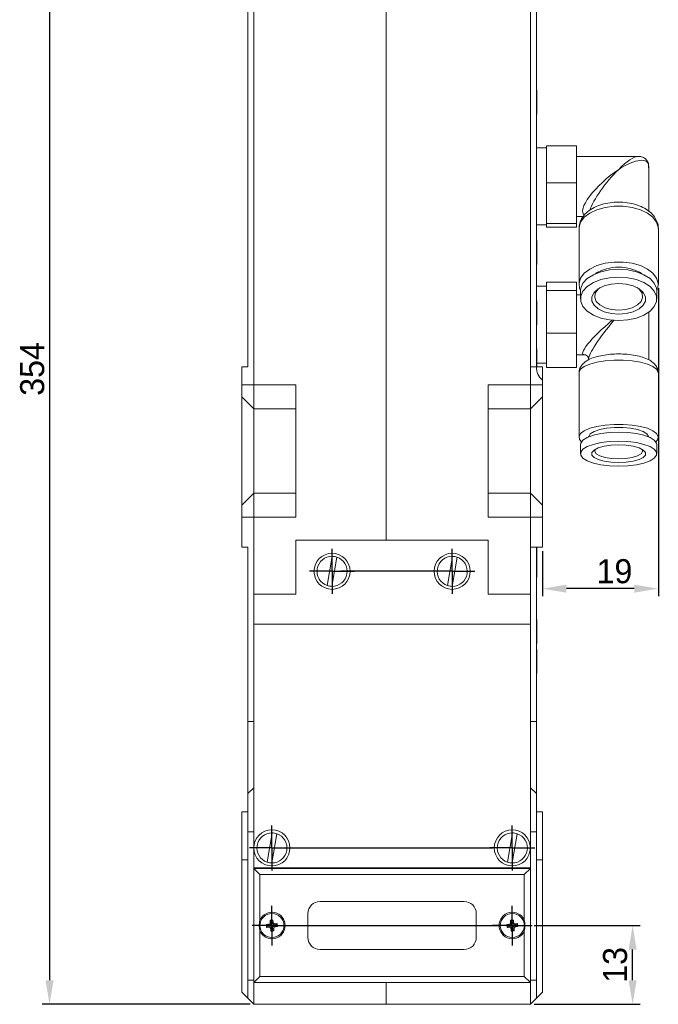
# Model space of a CAD drawing. Header units: millimetres. Extents: x 88 to 476, y -39 to 361.
# Tile 2 of 3: x 369 to 476, y -18 to 146. Entities that reach past the tile are written whole.
import ezdxf

# ---------------------------------------------------------------- set-up
doc = ezdxf.new("R2010")
doc.units = ezdxf.units.MM
doc.header["$PDSIZE"] = -1
doc.layers.add('FORMAT', color=7, linetype='Continuous')
doc.dimstyles.new('ISO-25', dxfattribs={"dimtxt": 4, "dimasz": 4, "dimexe": 1.25, "dimexo": 0.625, "dimgap": 0.9, "dimtad": 1, "dimdec": 0, "dimtxsty": 'Standard', "dimcen": 2.5, "dimclrd": 1, "dimclre": 1, "dimclrt": 1, "dimadec": 0, "dimazin": 0, "dimtfac": 1, "dimtdec": 0, "dimtmove": 0, "dimatfit": 3, "dimfxl": 0, "dimarcsym": 0})

# ---------------------------------------------------------------- blocks, each defined once
blk = doc.blocks.new('_D_1')
at = {"color": 1, "lineweight": -2, "transparency": 16777216}
for p, q in [((407.76, 336.3), (373.14, 336.3)), ((374.39, 332.3), (374.39, -13.7)), ((407.76, -17.7), (373.14, -17.7))]:
    blk.add_line(p, q, dxfattribs=at)
at = {"color": 1, "transparency": 16777216}
for points in [[(373.72, 332.3), (375.05, 332.3), (374.39, 336.3)], [(373.72, -13.7), (375.05, -13.7), (374.39, -17.7)]]:
    blk.add_solid(points, dxfattribs=at)
at = {"layer": 'Defpoints', "color": 0, "transparency": 16777216}
for p in [(408.39, 336.3), (374.39, -17.7), (408.39, -17.7)]:
    blk.add_point(p, dxfattribs=at)
at = {"color": 1, "transparency": 16777216, "insert": (369.49, 87.95), "char_height": 4, "attachment_point": 2, "rotation": 90}
blk.add_mtext('354', dxfattribs=at)
blk = doc.blocks.new('_D_2')
at = {"color": 1, "lineweight": -2, "transparency": 16777216}
for p, q in [((475.69, 101.37), (475.69, 50.17)), ((456.39, 57.67), (456.39, 50.17)), ((471.69, 51.42), (460.39, 51.42))]:
    blk.add_line(p, q, dxfattribs=at)
at = {"color": 1, "transparency": 16777216}
for points in [[(460.39, 52.08), (460.39, 50.75), (456.39, 51.42)], [(471.69, 52.08), (471.69, 50.75), (475.69, 51.42)]]:
    blk.add_solid(points, dxfattribs=at)
at = {"layer": 'Defpoints', "color": 0, "transparency": 16777216}
for p in [(475.69, 102), (456.39, 58.3), (456.39, 51.42)]:
    blk.add_point(p, dxfattribs=at)
at = {"color": 1, "transparency": 16777216, "insert": (468.39, 56.32), "char_height": 4, "attachment_point": 2}
blk.add_mtext('19', dxfattribs=at)
blk = doc.blocks.new('SW_CENTERMARKSYMBOL_0')
at = {"layer": 'FORMAT', "color": 0}
for p, q in [((0, 1.25), (0, 1.65)), ((0, 0), (0, 1.25)), ((-1.25, 0), (-1.65, 0)), ((0, 0), (-1.25, 0)), ((0, 0), (0, -1.25)), ((0, 0), (1.25, 0)), ((1.25, 0), (18.969, 0)), ((0, -1.25), (0, -1.65))]:
    blk.add_line(p, q, dxfattribs=at)
blk = doc.blocks.new('SW_CENTERMARKSYMBOL_1')
at = {"layer": 'FORMAT', "color": 0}
for p, q in [((0, 1.25), (0, 1.875)), ((0, 0), (0, 1.25)), ((-1.25, 0), (-1.875, 0)), ((0, 0), (-1.25, 0)), ((0, 0), (0, -1.25)), ((0, 0), (1.25, 0)), ((1.25, 0), (18.38, 0)), ((0, -1.25), (0, -1.875))]:
    blk.add_line(p, q, dxfattribs=at)
blk = doc.blocks.new('SW_CENTERMARKSYMBOL_2')
at = {"layer": 'FORMAT', "color": 0}
for p, q in [((0, 1.25), (0, 1.875)), ((0, 0), (0, 1.25)), ((-1.25, 0), (-1.875, 0)), ((0, 0), (-1.25, 0)), ((0, 0), (0, -1.25)), ((0, 0), (1.25, 0)), ((1.25, 0), (1.875, 0)), ((0, -1.25), (0, -1.875))]:
    blk.add_line(p, q, dxfattribs=at)
blk = doc.blocks.new('SW_CENTERMARKSYMBOL_3')
at = {"layer": 'FORMAT', "color": 0}
for p, q in [((0, 1.25), (0, 1.65)), ((0, 0), (0, 1.25)), ((-1.25, 0), (-1.65, 0)), ((0, 0), (-1.25, 0)), ((0, 0), (0, -1.25)), ((0, 0), (1.25, 0)), ((1.25, 0), (1.65, 0)), ((0, -1.25), (0, -1.65))]:
    blk.add_line(p, q, dxfattribs=at)
blk = doc.blocks.new('SW_CENTERMARKSYMBOL_4')
at = {"layer": 'FORMAT', "color": 0}
for p, q in [((0, 1.25), (0, 1.875)), ((0, 0), (0, 1.25)), ((-1.25, 0), (-9.276, 0)), ((0, 0), (-1.25, 0)), ((0, 0), (0, -1.25)), ((0, 0), (1.25, 0)), ((1.25, 0), (1.875, 0)), ((0, -1.25), (0, -1.875))]:
    blk.add_line(p, q, dxfattribs=at)
blk = doc.blocks.new('SW_CENTERMARKSYMBOL_5')
at = {"layer": 'FORMAT', "color": 0}
for p, q in [((0, 1.25), (0, 1.875)), ((0, 0), (0, 1.25)), ((-1.25, 0), (-1.875, 0)), ((0, 0), (-1.25, 0)), ((0, 0), (0, -1.25)), ((0, 0), (1.25, 0)), ((1.25, 0), (1.875, 0)), ((0, -1.25), (0, -1.875))]:
    blk.add_line(p, q, dxfattribs=at)
blk = doc.blocks.new('*D41')
at = {"color": 1, "lineweight": -2, "transparency": 16777216}
for p, q in [((455.01, -4.6), (472.66, -4.6)), ((471.41, -13.7), (471.41, -8.6)), ((455.01, -17.7), (472.66, -17.7))]:
    blk.add_line(p, q, dxfattribs=at)
at = {"color": 1, "transparency": 16777216}
for points in [[(470.74, -8.6), (472.08, -8.6), (471.41, -4.6)], [(470.74, -13.7), (472.08, -13.7), (471.41, -17.7)]]:
    blk.add_solid(points, dxfattribs=at)
at = {"layer": 'Defpoints', "color": 0, "transparency": 16777216}
for p in [(454.39, -4.6), (471.41, -4.6), (454.39, -17.7)]:
    blk.add_point(p, dxfattribs=at)
at = {"color": 1, "transparency": 16777216, "insert": (468.51, -11.15), "char_height": 4, "attachment_point": 5, "rotation": 90}
blk.add_mtext('13', dxfattribs=at)

msp = doc.modelspace()

# ---------------------------------------------------------------- linework, layer by layer
at = {"color": 7, "linetype": 'Continuous', "lineweight": 15}
for p, q in [((407.39, 88.3), (407.39, 232.67)), ((455.39, 232.67), (455.39, 88.3)), ((408.39, 150.03), (408.39, 85.3)), ((430.39, 59.5), (430.39, 150.03)), ((454.39, 88.3), (454.39, 150.03)), ((455.39, 134.3), (455.49, 134.3)), ((455.49, 134.3), (455.49, 134.24)), ((455.49, 134.24), (455.39, 134.24)), ((455.49, 134.24), (455.49, 130.3)), ((455.39, 130.3), (455.49, 130.3)), ((457.09, 124.7), (455.39, 124.7)), ((462.09, 125.08), (457.09, 125.08)), ((457.09, 125.08), (457.09, 118.9)), ((462.09, 125.08), (462.09, 118.9)), ((472.38, 123.3), (462.09, 123.3)), ((474.09, 114.21), (474.09, 121.59)), ((462.09, 118.9), (457.09, 118.9)), ((457.09, 118.9), (457.09, 112.12)), ((462.09, 118.9), (462.09, 112.12)), ((462.09, 113.3), (463.17, 113.3)), ((455.39, 111.9), (457.09, 111.9)), ((462.09, 112.12), (457.09, 112.12)), ((457.09, 112.12), (457.09, 111.52)), ((462.09, 111.52), (457.09, 111.52)), ((462.09, 112.12), (462.09, 111.52)), ((462.49, 111.3), (462.49, 102)), ((475.69, 102), (475.69, 111.3)), ((455.39, 109.3), (455.49, 109.3)), ((455.49, 109.24), (455.39, 109.24)), ((455.49, 109.3), (455.49, 109.24)), ((455.49, 109.24), (455.49, 105.3)), ((455.39, 105.3), (455.49, 105.3)), ((457.09, 101.7), (455.39, 101.7)), ((462.09, 102.39), (457.09, 102.39)), ((457.09, 102.39), (457.09, 100.97)), ((462.09, 102.39), (462.09, 100.97)), ((462.09, 100.97), (457.09, 100.97)), ((457.09, 100.97), (457.09, 93.88)), ((462.09, 100.97), (462.09, 93.88)), ((462.74, 100.3), (462.09, 100.3)), ((462.74, 100.93), (462.74, 99.61)), ((475.44, 99.61), (475.44, 100.93)), ((455.39, 99.3), (455.49, 99.3)), ((455.49, 99.24), (455.39, 99.24)), ((455.49, 99.3), (455.49, 99.24)), ((455.49, 99.24), (455.49, 95.3)), ((474.09, 89.47), (474.09, 97.39)), ((455.39, 95.3), (455.49, 95.3)), ((462.09, 93.88), (457.09, 93.88)), ((457.09, 93.88), (457.09, 88.21)), ((462.09, 93.88), (462.09, 88.21)), ((455.49, 91.24), (455.39, 91.24)), ((455.49, 91.27), (455.49, 91.24)), ((455.49, 91.24), (455.49, 88.3)), ((462.09, 90.3), (463.42, 90.3)), ((455.49, 88.9), (457.09, 88.9)), ((406.39, 85.3), (406.39, 88.3)), ((406.39, 88.3), (407.39, 88.3)), ((454.39, 85.3), (454.39, 88.3)), ((455.39, 88.3), (454.39, 88.3)), ((456.39, 88.3), (455.39, 88.3)), ((456.39, 86.06), (456.39, 88.3)), ((462.09, 88.21), (457.09, 88.21)), ((462.49, 87.27), (462.49, 76.59)), ((475.69, 76.59), (475.69, 87.27)), ((406.39, 85.3), (408.39, 85.3)), ((406.39, 83.3), (406.39, 85.3)), ((408.39, 85.3), (415.39, 85.3)), ((408.39, 85.3), (408.39, 81.3)), ((415.39, 63.3), (415.39, 85.3)), ((447.39, 85.3), (454.39, 85.3)), ((447.39, 85.3), (447.39, 63.3)), ((454.39, 81.3), (454.39, 85.3)), ((456.39, 85.3), (454.39, 85.3)), ((456.39, 86.06), (456.39, 85.3)), ((456.39, 85.3), (456.39, 83.3)), ((406.39, 83.3), (408.39, 81.3)), ((406.39, 65.3), (406.39, 83.3)), ((456.39, 83.3), (454.39, 81.3)), ((456.39, 83.3), (456.39, 65.3)), ((415.39, 81.3), (408.39, 81.3)), ((408.39, 81.3), (408.39, 67.3)), ((454.39, 81.3), (447.39, 81.3)), ((454.39, 67.3), (454.39, 81.3)), ((462.74, 75.36), (462.74, 73.85)), ((475.44, 73.85), (475.44, 75.36)), ((406.39, 65.3), (408.39, 67.3)), ((408.39, 67.3), (408.39, 63.3)), ((408.39, 67.3), (415.39, 67.3)), ((447.39, 67.3), (454.39, 67.3)), ((454.39, 63.3), (454.39, 67.3)), ((456.39, 65.3), (454.39, 67.3)), ((406.39, 63.3), (406.39, 65.3)), ((456.39, 65.3), (456.39, 63.3)), ((406.39, 63.3), (408.39, 63.3)), ((406.39, 58.3), (406.39, 63.3)), ((408.39, 63.3), (408.39, 50.5)), ((415.39, 63.3), (408.39, 63.3)), ((454.39, 63.3), (447.39, 63.3)), ((454.39, 58.3), (454.39, 63.3)), ((456.39, 63.3), (454.39, 63.3)), ((456.39, 63.3), (456.39, 58.3)), ((415.39, 50.5), (415.39, 59.5)), ((415.39, 59.5), (447.39, 59.5)), ((447.39, 59.5), (447.39, 50.5)), ((407.39, 58.3), (406.39, 58.3)), ((407.39, 29.3), (407.39, 58.3)), ((454.39, 50.5), (454.39, 58.3)), ((454.39, 58.3), (455.39, 58.3)), ((455.39, 58.3), (455.39, 29.3)), ((456.39, 58.3), (455.39, 58.3)), ((455.49, 58.3), (455.49, 57.3)), ((421.41, 56.8), (420.58, 51.93)), ((421.37, 51.8), (422.19, 56.66)), ((441.41, 56.8), (440.58, 51.93)), ((441.37, 51.8), (442.19, 56.66)), ((455.39, 57.3), (455.49, 57.3)), ((455.49, 57.24), (455.39, 57.24)), ((455.49, 57.3), (455.49, 57.24)), ((455.49, 57.24), (455.49, 53.3)), ((455.39, 53.3), (455.49, 53.3)), ((408.39, 45.5), (408.39, 50.5)), ((408.39, 50.5), (415.39, 50.5)), ((447.39, 50.5), (454.39, 50.5)), ((454.39, 50.5), (454.39, 45.5)), ((455.39, 46.3), (455.49, 46.3)), ((455.49, 46.24), (455.39, 46.24)), ((455.49, 46.3), (455.49, 46.24)), ((455.49, 46.24), (455.49, 42.3)), ((454.39, 45.5), (408.39, 45.5)), ((408.39, 45.5), (408.39, 5)), ((454.39, 45.5), (454.39, 5)), ((455.39, 42.3), (455.49, 42.3)), ((455.49, 41.3), (455.39, 41.3)), ((455.39, 41.23), (455.49, 41.23)), ((455.49, 41.04), (455.39, 41.04)), ((455.49, 41.3), (455.49, 41.23)), ((455.49, 41.23), (455.49, 41.04)), ((455.49, 41.04), (455.49, 37.3)), ((455.39, 37.3), (455.49, 37.3)), ((407.39, 29.3), (408.39, 29.3)), ((407.39, 17.38), (407.39, 29.3)), ((454.39, 29.3), (455.39, 29.3)), ((455.39, 29.3), (455.39, 17.38)), ((407.39, 17.38), (408.39, 18.3)), ((454.39, 18.3), (455.39, 17.38)), ((407.39, 10.97), (407.39, 17.38)), ((455.39, 17.38), (455.39, 10.97)), ((406.39, 14.3), (407.39, 14.3)), ((406.39, 6.3), (406.39, 14.3)), ((455.39, 14.3), (456.39, 14.3)), ((456.39, 14.3), (456.39, 6.3)), ((407.39, 10.97), (408.39, 10.97)), ((407.39, -13.7), (407.39, 10.97)), ((411.41, 10.8), (410.58, 5.93)), ((411.37, 5.8), (412.19, 10.66)), ((451.41, 10.8), (450.58, 5.93)), ((451.37, 5.8), (452.19, 10.66)), ((454.39, 10.97), (455.39, 10.97)), ((455.39, 10.97), (455.39, -13.7)), ((407.39, 6.3), (406.39, 6.3)), ((406.39, -15.7), (406.39, 6.3)), ((454.39, 5), (408.39, 5)), ((408.39, 5), (408.39, 4.9)), ((430.39, 4.9), (430.39, 5)), ((454.39, 4.9), (454.39, 5)), ((456.39, 6.3), (455.39, 6.3)), ((456.39, -15.7), (456.39, 6.3)), ((408.39, -14.1), (408.39, 4.9)), ((408.39, 4.9), (409.39, 3.9)), ((408.39, 4.9), (454.39, 4.9)), ((409.39, 3.9), (409.39, -3.69)), ((453.39, 3.9), (409.39, 3.9)), ((454.39, 4.9), (453.39, 3.9)), ((453.39, -3.69), (453.39, 3.9)), ((454.39, 4.9), (454.39, -14.1)), ((443.39, -0.6), (419.39, -0.6)), ((417.39, -2.6), (417.39, -6.6)), ((445.39, -6.6), (445.39, -2.6)), ((410.82, -4.4), (410.47, -4.42)), ((410.47, -4.42), (410.51, -4.92)), ((410.67, -4.6), (410.47, -4.42)), ((410.68, -4.72), (410.51, -4.92)), ((410.51, -4.92), (410.86, -4.89)), ((410.83, -4.59), (410.67, -4.6)), ((410.67, -4.6), (410.68, -4.72)), ((410.68, -4.72), (410.84, -4.7)), ((410.83, -4.59), (410.82, -4.4)), ((410.84, -4.7), (410.86, -4.89)), ((411.56, -3.69), (411.07, -3.72)), ((411.07, -3.72), (411.09, -4.07)), ((411.27, -3.9), (411.07, -3.72)), ((411.28, -4.06), (411.09, -4.07)), ((411.39, -3.89), (411.27, -3.9)), ((411.27, -3.9), (411.28, -4.06)), ((411.39, -3.89), (411.56, -3.69)), ((411.4, -4.05), (411.39, -3.89)), ((411.4, -4.05), (411.59, -4.03)), ((411.59, -4.03), (411.56, -3.69)), ((412.26, -4.28), (411.91, -4.31)), ((411.93, -4.5), (411.91, -4.31)), ((412.09, -4.49), (411.93, -4.5)), ((411.94, -4.62), (412.1, -4.61)), ((411.94, -4.62), (411.95, -4.81)), ((411.95, -4.81), (412.3, -4.78)), ((412.09, -4.49), (412.26, -4.28)), ((412.1, -4.61), (412.09, -4.49)), ((412.1, -4.61), (412.3, -4.78)), ((412.3, -4.78), (412.26, -4.28)), ((450.82, -4.4), (450.47, -4.42)), ((450.47, -4.42), (450.51, -4.92)), ((450.67, -4.6), (450.47, -4.42)), ((450.68, -4.72), (450.51, -4.92)), ((450.51, -4.92), (450.86, -4.89)), ((450.83, -4.59), (450.67, -4.6)), ((450.67, -4.6), (450.68, -4.72)), ((450.68, -4.72), (450.84, -4.7)), ((450.83, -4.59), (450.82, -4.4)), ((450.84, -4.7), (450.86, -4.89)), ((451.56, -3.69), (451.07, -3.72)), ((451.27, -3.9), (451.07, -3.72)), ((451.07, -3.72), (451.09, -4.07)), ((451.28, -4.06), (451.09, -4.07)), ((451.39, -3.89), (451.27, -3.9)), ((451.27, -3.9), (451.28, -4.06)), ((451.39, -3.89), (451.56, -3.69)), ((451.4, -4.05), (451.39, -3.89)), ((451.4, -4.05), (451.59, -4.03)), ((451.59, -4.03), (451.56, -3.69)), ((452.26, -4.28), (451.91, -4.31)), ((451.93, -4.5), (451.91, -4.31)), ((452.09, -4.49), (451.93, -4.5)), ((451.94, -4.62), (452.1, -4.61)), ((451.94, -4.62), (451.95, -4.81)), ((451.95, -4.81), (452.3, -4.78)), ((452.09, -4.49), (452.26, -4.28)), ((452.1, -4.61), (452.09, -4.49)), ((452.1, -4.61), (452.3, -4.78)), ((452.3, -4.78), (452.26, -4.28)), ((409.39, -5.52), (409.39, -13.1)), ((411.37, -5.16), (411.18, -5.17)), ((411.18, -5.17), (411.21, -5.52)), ((411.38, -5.31), (411.21, -5.52)), ((411.21, -5.52), (411.71, -5.48)), ((411.37, -5.16), (411.38, -5.31)), ((411.38, -5.31), (411.5, -5.3)), ((411.49, -5.15), (411.68, -5.13)), ((411.5, -5.3), (411.49, -5.15)), ((411.5, -5.3), (411.71, -5.48)), ((411.71, -5.48), (411.68, -5.13)), ((451.37, -5.16), (451.18, -5.17)), ((451.18, -5.17), (451.21, -5.52)), ((451.38, -5.31), (451.21, -5.52)), ((451.21, -5.52), (451.71, -5.48)), ((451.37, -5.16), (451.38, -5.31)), ((451.38, -5.31), (451.5, -5.3)), ((451.49, -5.15), (451.68, -5.13)), ((451.5, -5.3), (451.49, -5.15)), ((451.5, -5.3), (451.71, -5.48)), ((451.71, -5.48), (451.68, -5.13)), ((453.39, -13.1), (453.39, -5.52)), ((419.39, -8.6), (443.39, -8.6)), ((407.39, -13.7), (408.39, -13.7)), ((407.39, -16.7), (407.39, -13.7)), ((409.39, -13.1), (408.39, -14.1)), ((454.39, -14.1), (408.39, -14.1)), ((408.39, -14.1), (408.39, -17.7)), ((409.39, -13.1), (453.39, -13.1)), ((430.39, -17.7), (430.39, -14.1)), ((453.39, -13.1), (454.39, -14.1)), ((454.39, -13.7), (455.39, -13.7)), ((454.39, -17.7), (454.39, -14.1)), ((455.39, -16.7), (455.39, -13.7)), ((406.39, -15.7), (407.39, -16.7)), ((455.39, -16.7), (456.39, -15.7)), ((408.39, -17.7), (407.39, -16.7)), ((430.39, -17.7), (408.39, -17.7)), ((454.39, -17.7), (430.39, -17.7)), ((454.39, -17.7), (455.39, -16.7))]:
    msp.add_line(p, q, dxfattribs=at)
at = {"color": 8, "linetype": 'Continuous', "lineweight": 15, "flags": 128}
for points in [[(475.69, 111.3), (475.67, 111.52), (475.41, 112.37), (474.8, 113.17), (473.89, 113.87), (472.71, 114.43), (471.34, 114.82), (469.85, 115.02), (468.32, 115.02), (466.83, 114.82), (465.46, 114.43), (464.29, 113.87), (463.37, 113.17), (462.76, 112.37), (462.5, 111.52), (462.49, 111.3)], [(475.69, 87.27), (475.67, 87.39), (475.41, 87.89), (474.8, 88.35), (473.89, 88.75), (472.71, 89.08), (471.34, 89.3), (469.85, 89.42), (468.32, 89.42), (466.83, 89.3), (465.46, 89.08), (464.29, 88.75), (463.37, 88.35), (462.76, 87.89), (462.5, 87.39), (462.49, 87.27)]]:
    msp.add_lwpolyline(points, dxfattribs=at)
at = {"color": 7, "linetype": 'Continuous', "lineweight": 15, "flags": 128}
for points in [[(475.44, 100.97), (475.59, 101.35), (475.67, 102.21), (475.41, 103.07), (474.8, 103.87), (473.89, 104.57), (472.71, 105.13), (471.34, 105.52), (469.85, 105.72), (468.32, 105.72), (466.83, 105.52), (465.46, 105.13), (464.29, 104.57), (463.37, 103.87), (462.76, 103.07), (462.5, 102.21), (462.59, 101.35), (462.74, 100.97)], [(475.44, 100.93), (475.39, 101.36), (475.02, 102.2), (474.31, 102.97), (473.3, 103.62), (472.04, 104.12), (470.61, 104.43), (469.09, 104.53), (467.57, 104.43), (466.13, 104.12), (464.88, 103.62), (463.86, 102.97), (463.15, 102.2), (462.78, 101.36), (462.74, 100.93)], [(469.09, 96), (470.61, 96.11), (472.04, 96.42), (473.3, 96.91), (474.31, 97.56), (475.02, 98.33), (475.39, 99.17), (475.39, 100.04), (475.02, 100.89), (474.31, 101.66), (473.3, 102.31), (472.04, 102.8), (470.61, 103.11), (469.09, 103.21), (467.57, 103.11), (466.13, 102.8), (464.88, 102.31), (463.86, 101.66), (463.15, 100.89), (462.78, 100.04), (462.78, 99.17), (463.15, 98.33), (463.86, 97.56), (464.88, 96.91), (466.13, 96.42), (467.57, 96.11), (469.09, 96)], [(469.09, 97.05), (467.82, 97.16), (466.65, 97.46), (465.68, 97.94), (464.99, 98.55), (464.63, 99.25), (464.63, 99.97), (464.99, 100.67), (465.68, 101.28), (466.65, 101.76), (467.82, 102.06), (469.09, 102.16), (470.35, 102.06), (471.52, 101.76), (472.49, 101.28), (473.18, 100.67), (473.54, 99.97), (473.54, 99.25), (473.18, 98.55), (472.49, 97.94), (471.52, 97.46), (470.35, 97.16), (469.09, 97.05)], [(466.02, 101.48), (465.62, 101.16), (465.19, 100.53), (465.1, 99.85), (465.36, 99.19), (465.96, 98.6), (466.83, 98.14), (467.91, 97.85), (469.09, 97.75)], [(469.09, 97.75), (470.26, 97.85), (471.34, 98.14), (472.21, 98.6), (472.81, 99.19), (473.07, 99.85), (472.99, 100.53), (472.55, 101.16), (472.15, 101.48)], [(475.27, 75.84), (475.59, 76.22), (475.67, 76.72), (475.41, 77.21), (474.8, 77.68), (473.89, 78.08), (472.71, 78.4), (471.34, 78.63), (469.85, 78.74), (468.32, 78.74), (466.83, 78.63), (465.46, 78.4), (464.29, 78.08), (463.37, 77.68), (462.76, 77.21), (462.5, 76.72), (462.59, 76.22), (462.9, 75.84)], [(475.44, 75.36), (475.39, 75.62), (475.02, 76.1), (474.31, 76.55), (473.3, 76.92), (472.04, 77.21), (470.61, 77.39), (469.09, 77.45), (467.57, 77.39), (466.13, 77.21), (464.88, 76.92), (463.86, 76.55), (463.15, 76.1), (462.78, 75.62), (462.74, 75.36)], [(474.08, 76.65), (474.07, 76.7), (473.8, 77.14), (473.17, 77.54), (472.24, 77.86), (471.08, 78.1), (469.77, 78.22), (468.4, 78.22), (467.09, 78.1), (465.93, 77.86), (465, 77.54), (464.37, 77.14), (464.1, 76.7), (464.09, 76.65)], [(469.09, 71.77), (470.61, 71.83), (472.04, 72.01), (473.3, 72.29), (474.31, 72.67), (475.02, 73.11), (475.39, 73.6), (475.39, 74.1), (475.02, 74.59), (474.31, 75.04), (473.3, 75.41), (472.04, 75.7), (470.61, 75.88), (469.09, 75.94), (467.57, 75.88), (466.13, 75.7), (464.88, 75.41), (463.86, 75.04), (463.15, 74.59), (462.78, 74.1), (462.78, 73.6), (463.15, 73.11), (463.86, 72.67), (464.88, 72.29), (466.13, 72.01), (467.57, 71.83), (469.09, 71.77)], [(469.09, 72.38), (467.82, 72.44), (466.65, 72.61), (465.68, 72.89), (464.99, 73.24), (464.63, 73.64), (464.63, 74.06), (464.99, 74.47), (465.68, 74.82), (466.65, 75.09), (467.82, 75.27), (469.09, 75.33), (470.35, 75.27), (471.52, 75.09), (472.49, 74.82), (473.18, 74.47), (473.54, 74.06), (473.54, 73.64), (473.18, 73.24), (472.49, 72.89), (471.52, 72.61), (470.35, 72.44), (469.09, 72.38)], [(465.16, 74.57), (465.1, 74.23), (465.36, 73.85), (465.96, 73.51), (466.83, 73.24), (467.91, 73.07), (469.09, 73.01)], [(469.09, 73.01), (470.26, 73.07), (471.34, 73.24), (472.21, 73.51), (472.81, 73.85), (473.07, 74.23), (473.01, 74.57)]]:
    msp.add_lwpolyline(points, dxfattribs=at)
at = {"color": 7, "linetype": 'Continuous', "lineweight": 15}
for centre, radius in [((421.39, 54.3), 3), ((441.39, 54.3), 3), ((411.39, 8.3), 3), ((451.39, 8.3), 3), ((411.39, -4.6), 2), ((451.39, -4.6), 2)]:
    msp.add_circle(centre, radius, dxfattribs=at)
for centre, radius, start, end in [((469.09, 97.46), 7.42, 58.2137, 121.7863), ((458.39, 88.3), 3, 180, 228.1897), ((421.39, 54.3), 2.5, 89.5578, 251.144), ((421.39, 54.3), 2.5, 269.5578, 71.144), ((421.39, 54.3), 2.5, 71.144, 89.5578), ((441.39, 54.3), 2.5, 89.5578, 251.144), ((441.39, 54.3), 2.5, 269.5578, 71.144), ((441.39, 54.3), 2.5, 71.144, 89.5578), ((421.39, 54.3), 2.5, 251.144, 269.5578), ((441.39, 54.3), 2.5, 251.144, 269.5578), ((411.39, 8.3), 2.5, 89.5578, 251.144), ((411.39, 8.3), 2.5, 269.5578, 71.144), ((411.39, 8.3), 2.5, 71.144, 89.5578), ((451.39, 8.3), 2.5, 89.5578, 251.144), ((451.39, 8.3), 2.5, 269.5578, 71.144), ((451.39, 8.3), 2.5, 71.144, 89.5578), ((411.39, 8.3), 2.5, 251.144, 269.5578), ((451.39, 8.3), 2.5, 251.144, 269.5578), ((419.39, -2.6), 2, 90, 180), ((443.39, -2.6), 2, 0, 90), ((411.39, -4.6), 2.2, 204.62, 155.38), ((451.39, -4.6), 2.2, 24.62, 335.38), ((410.79, -4.1), 0.3, 274.4895, 4.4895), ((410.79, -4.1), 0.491, 274.4895, 4.4895), ((410.88, -5.19), 0.491, 4.4895, 94.4895), ((410.88, -5.19), 0.3, 4.4895, 94.4895), ((411.89, -4.01), 0.491, 184.4895, 274.4895), ((411.98, -5.11), 0.491, 94.4895, 184.4895), ((411.89, -4.01), 0.3, 184.4895, 274.4895), ((411.98, -5.11), 0.3, 94.4895, 184.4895), ((450.79, -4.1), 0.3, 274.4895, 4.4895), ((450.79, -4.1), 0.491, 274.4895, 4.4895), ((450.88, -5.19), 0.491, 4.4895, 94.4895), ((450.88, -5.19), 0.3, 4.4895, 94.4895), ((451.89, -4.01), 0.491, 184.4895, 274.4895), ((451.98, -5.11), 0.491, 94.4895, 184.4895), ((451.89, -4.01), 0.3, 184.4895, 274.4895), ((451.98, -5.11), 0.3, 94.4895, 184.4895), ((419.39, -6.6), 2, 180, 270), ((443.39, -6.6), 2, 270, 0)]:
    msp.add_arc(centre, radius, start, end, dxfattribs=at)
at = {"color": 8, "linetype": 'Continuous', "lineweight": 15}
for centre, major_axis, ratio, start_param, end_param in [((469.09, 118.3), (3.72, 4.87), 0.302163, 0.2267, 1.193897), ((469.09, 118.3), (4.78, 3.98), 0.366712, 5.987129, 7.557926), ((469.09, 118.3), (5.83, 4.67), 0.305145, 1.330841, 3.210541), ((469.09, 118.3), (4.78, 5.56), 0.264217, 1.272847, 2.568343), ((469.09, 95.3), (5.94, 4.9), 0.165723, 1.6166, 3.334868), ((469.09, 95.3), (4.93, 5.86), 0.139746, 1.563132, 2.977064)]:
    msp.add_ellipse(centre, major_axis=major_axis, ratio=ratio, start_param=start_param, end_param=end_param, dxfattribs=at)
at = {"color": 7, "linetype": 'Continuous', "lineweight": 15}
for points, knots in [([(474.06, 121.37), (474.07, 121.56), (474.1, 121.97), (473.87, 122.58), (473.38, 123.07), (472.82, 123.29), (472.48, 123.28), (472.34, 123.28)], [0, 0, 0, 0, 0.1912788, 0.4093073, 0.6268877, 0.8501662, 1, 1, 1, 1]), ([(475.65, 111.3), (475.66, 111.41), (475.7, 111.86), (475.44, 112.62), (474.92, 113.48), (474.14, 114.23), (473.13, 114.85), (471.91, 115.33), (470.53, 115.63), (469.08, 115.73), (467.64, 115.63), (466.25, 115.33), (464.98, 114.83), (463.93, 114.16), (463.15, 113.35), (462.67, 112.47), (462.46, 111.73), (462.51, 111.32), (462.52, 111.22)], [0, 0, 0, 0, 0.02193, 0.084378, 0.146231, 0.210937, 0.28009, 0.352389, 0.425178, 0.497668, 0.570174, 0.643179, 0.717264, 0.793029, 0.859445, 0.921718, 0.981704, 1, 1, 1, 1]), ([(475.68, 87.29), (475.65, 87.55), (475.59, 88.07), (475.17, 88.7), (474.61, 89.21), (473.84, 89.65), (472.81, 90.01), (471.53, 90.28), (470.15, 90.43), (468.75, 90.46), (467.36, 90.37), (466.06, 90.17), (464.86, 89.86), (463.91, 89.44), (463.18, 88.91), (462.71, 88.28), (462.47, 87.68), (462.51, 87.34), (462.52, 87.24)], [0, 0, 0, 0, 0.051507, 0.100985, 0.153443, 0.216212, 0.292892, 0.369774, 0.443514, 0.515917, 0.588156, 0.660985, 0.735586, 0.814385, 0.878046, 0.93101, 0.981709, 1, 1, 1, 1]), ([(463.45, 90.29), (463.48, 90.29), (463.55, 90.29), (463.93, 90.12), (464.08, 89.75), (464.08, 89.68), (464.08, 89.66)], [0, 0, 0, 0, 0.190826, 0.513924, 0.85405, 1, 1, 1, 1]), ([(409.39, -3.69), (409.33, -4.04), (409.24, -4.65), (409.34, -5.26), (409.39, -5.52)], [0, 0, 0, 0, 0.5734724, 1, 1, 1, 1]), ([(453.39, -5.52), (453.44, -5.17), (453.54, -4.55), (453.43, -3.94), (453.39, -3.69)], [0, 0, 0, 0, 0.573468, 1, 1, 1, 1])]:
    msp.add_open_spline(points, degree=3, knots=knots, dxfattribs=at)

# ---------------------------------------------------------------- block references
at = {"layer": 'FORMAT', "xscale": 2, "yscale": 2, "zscale": 2}
for name, p in [('SW_CENTERMARKSYMBOL_5', (421.39, 54.3)), ('SW_CENTERMARKSYMBOL_4', (441.39, 54.3)), ('SW_CENTERMARKSYMBOL_1', (411.39, 8.3)), ('SW_CENTERMARKSYMBOL_2', (451.39, 8.3)), ('SW_CENTERMARKSYMBOL_0', (411.39, -4.6)), ('SW_CENTERMARKSYMBOL_3', (451.39, -4.6))]:
    msp.add_blockref(name, p, dxfattribs=at)

# ---------------------------------------------------------------- dimensions: what is measured, and where the dimension line sits
dim = msp.add_linear_dim(base=(374.39, -17.7), p1=(408.39, 336.3), p2=(408.39, -17.7), angle=90, dimstyle='ISO-25')
dim.commit()
dim.dimension.update_dxf_attribs({"geometry": '_D_1', "text_midpoint": (374.39, 87.95), "dimtype": 160})
dim = msp.add_linear_dim(base=(456.39, 51.42), p1=(475.69, 102), p2=(456.39, 58.3), dimstyle='ISO-25')
dim.commit()
dim.dimension.update_dxf_attribs({"geometry": '_D_2', "text_midpoint": (468.39, 51.42), "dimtype": 160})
dim = msp.add_linear_dim(base=(471.41, -4.6), p1=(454.39, -17.7), p2=(454.39, -4.6), angle=90, dimstyle='ISO-25')
dim.commit()
dim.dimension.update_dxf_attribs({"geometry": '*D41', "text_midpoint": (468.51, -11.15)})

doc.saveas('drawing.dxf')
